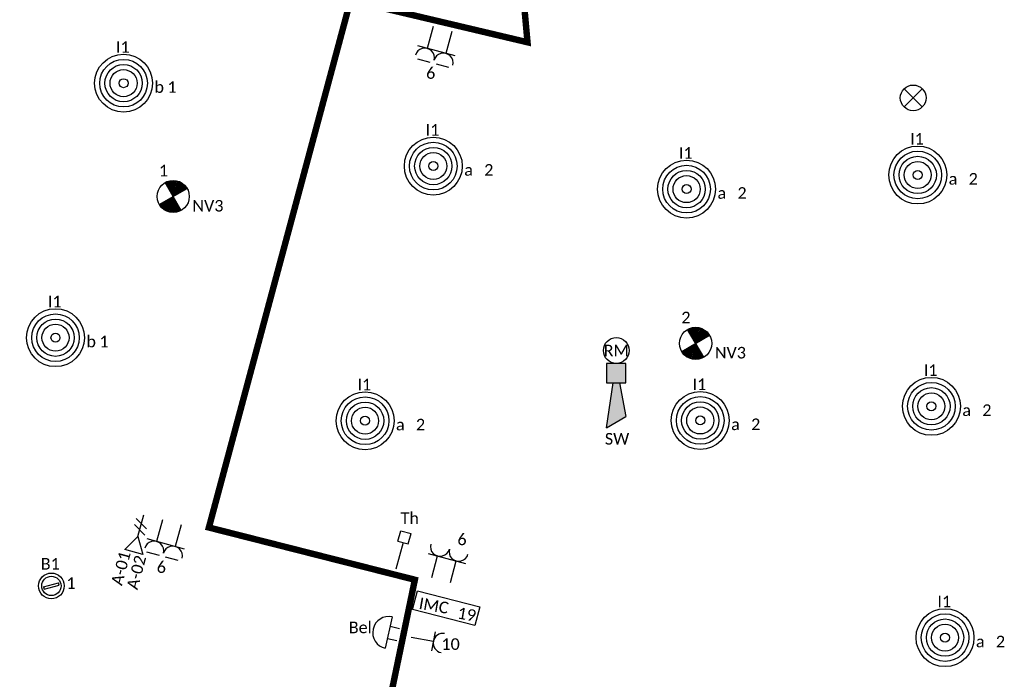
# Model space of a CAD drawing. Header units: millimetres. Extents: x -197899 to 120983, y -4228 to 45370.
# Tile 178 of 200: x 23987 to 31636, y 11038 to 16161. Entities that reach past the tile are written whole.
import ezdxf
from ezdxf.enums import TextEntityAlignment as Align

# ---------------------------------------------------------------- set-up
doc = ezdxf.new("R2010")
doc.units = ezdxf.units.MM
for name, color, linetype in [('EL6222--', 3, 'Continuous'), ('EL6311--', 3, 'Continuous'), ('EL6350--', 3, 'Continuous'), ('EL6441--', 3, 'Continuous'), ('EL6511--', 3, 'Continuous'), ('EL6521--', 3, 'Continuous'), ('EL6523--', 3, 'Continuous'), ('EL6811--', 3, 'Continuous')]:
    doc.layers.add(name, color=color, linetype=linetype)
doc.styles.add('STABICAD-018', font='calibri.ttf', dxfattribs={"height": 180})

# ---------------------------------------------------------------- blocks, each defined once
blk = doc.blocks.new('E00125CP')
at = {"color": 0, "linetype": 'Continuous'}
for p, q in [((-2.5, 6.5), (-0.5, 6.5)), ((0.5, 6.5), (2.5, 6.5))]:
    blk.add_line(p, q, dxfattribs=at)
blk = doc.blocks.new('*U359')
at = {"color": 0, "linetype": 'Continuous'}
for p, q in [((-3, 4.5), (3, 4.5)), ((-1.5, 1), (-1.5, 4.5)), ((1.5, 1), (1.5, 4.5))]:
    blk.add_line(p, q, dxfattribs=at)
for centre in [(-1.5, 6), (1.5, 6)]:
    blk.add_arc(centre, 1.5, 180, 0, dxfattribs=at)
at = {"color": 0, "linetype": 'ByBlock'}
blk.add_blockref('E00125CP', (0, 0), dxfattribs=at)
at = {"color": 0, "linetype": 'Continuous', "style": 'STABICAD-018'}
for tag, p in [('PANEL', (0, 11.5)), ('CIRCUIT', (0, 8.5)), ('SUBCIRCUIT', (4.5, 8.5)), ('ARTICLECODE', (0, 0))]:
    blk.add_attdef(tag, text='', height=1.8, dxfattribs=at).set_placement(p, align=Align.MIDDLE)
at = {"color": 0, "linetype": 'Continuous', "style": 'STABICAD-018', "flags": 1}
blk.add_attdef('POWERCODE', text='', height=1.8, dxfattribs=at).set_placement((13, 8.5), align=Align.MIDDLE)
blk = doc.blocks.new('111304')
at = {"color": 0, "linetype": 'Continuous'}
for p, q in [((-1.5, 4.5), (1.5, 4.5)), ((0, 1), (0, 4.5))]:
    blk.add_line(p, q, dxfattribs=at)
blk.add_arc((0, 6), 1.5, 180, 0, dxfattribs=at)
at = {"color": 0, "linetype": 'Continuous', "style": 'STABICAD-018'}
for tag, p in [('PANEL', (0, 11.5)), ('CIRCUIT', (0, 8.5)), ('SUBCIRCUIT', (4.5, 8.5)), ('ARTICLECODE', (0, 0))]:
    blk.add_attdef(tag, text='', height=1.8, dxfattribs=at).set_placement(p, align=Align.MIDDLE)
at = {"color": 0, "linetype": 'Continuous', "style": 'STABICAD-018', "flags": 1}
blk.add_attdef('POWERCODE', text='', height=1.8, dxfattribs=at).set_placement((13, 8.5), align=Align.MIDDLE)
blk = doc.blocks.new('E00126')
at = {"color": 0, "linetype": 'Continuous'}
for p, q in [((-3, 4.5), (3, 4.5)), ((-1.5, 1), (-1.5, 4.5)), ((1.5, 1), (1.5, 4.5))]:
    blk.add_line(p, q, dxfattribs=at)
for centre in [(-1.5, 6), (1.5, 6)]:
    blk.add_arc(centre, 1.5, 180, 0, dxfattribs=at)
at = {"color": 0, "linetype": 'Continuous', "style": 'STABICAD-018'}
for tag, p in [('PANEL', (0, 11.5)), ('CIRCUIT', (0, 8.5)), ('SUBCIRCUIT', (4.5, 8.5)), ('ARTICLECODE', (0, 0))]:
    blk.add_attdef(tag, text='', height=1.8, dxfattribs=at).set_placement(p, align=Align.MIDDLE)
at = {"color": 0, "linetype": 'Continuous', "style": 'STABICAD-018', "flags": 1}
blk.add_attdef('POWERCODE', text='', height=1.8, dxfattribs=at).set_placement((13, 8.5), align=Align.MIDDLE)
blk = doc.blocks.new('*U357')
at = {"color": 0, "linetype": 'Continuous'}
for p, q in [((-3, 4.5), (3, 4.5)), ((-1.5, 1), (-1.5, 4.5)), ((1.5, 1), (1.5, 4.5))]:
    blk.add_line(p, q, dxfattribs=at)
for centre in [(-1.5, 6), (1.5, 6)]:
    blk.add_arc(centre, 1.5, 180, 0, dxfattribs=at)
at = {"color": 0, "linetype": 'ByBlock'}
blk.add_blockref('E00125CP', (0, 0), dxfattribs=at)
at = {"color": 0, "linetype": 'Continuous', "style": 'STABICAD-018'}
for tag, p in [('PANEL', (0, 11.5)), ('CIRCUIT', (0, 8.5)), ('SUBCIRCUIT', (4.5, 8.5)), ('ARTICLECODE', (0, 0))]:
    blk.add_attdef(tag, text='', height=1.8, dxfattribs=at).set_placement(p, align=Align.MIDDLE)
at = {"color": 0, "linetype": 'Continuous', "style": 'STABICAD-018', "flags": 1}
blk.add_attdef('POWERCODE', text='', height=1.8, dxfattribs=at).set_placement((13, 8.5), align=Align.MIDDLE)
blk = doc.blocks.new('E00153')
at = {"color": 0, "linetype": 'Continuous'}
for p, q in [((-1.44, 7), (1.44, 7)), ((0, 4.5), (-1.44, 7)), ((0, 4.5), (1.44, 7)), ((-1, 4), (1, 2.85)), ((0, 4.5), (0, 1)), ((-1, 3), (1, 1.85))]:
    blk.add_line(p, q, dxfattribs=at)
at = {"color": 0, "linetype": 'Continuous', "style": 'STABICAD-018'}
for tag, p in [('COMMENT1', (-6, 12)), ('COMMENT2', (6, 12)), ('DATACOM1', (-6, 9)), ('DATACOM2', (6, 9)), ('TEXT1', (2.5, 6)), ('ARTICLECODE', (0, 0))]:
    blk.add_attdef(tag, text='', height=1.8, dxfattribs=at).set_placement(p, align=Align.MIDDLE)
blk = doc.blocks.new('*U512')
at = {"linetype": 'Continuous'}
for p, q in [((-57, -21.3), (47, 38.7)), ((-47, -38.7), (57, 21.3)), ((57, 21.3), (47, 38.7)), ((-57, -21.3), (-47, -38.7))]:
    blk.add_line(p, q, dxfattribs=at)
for radius in [100, 75]:
    blk.add_circle((0, 0), radius, dxfattribs=at)
at = {"color": 0, "linetype": 'Continuous', "style": 'STABICAD-018'}
for tag, p in [('LIGHTFIXTURECODE', (0, 225)), ('PANEL', (0, -225))]:
    blk.add_attdef(tag, text='', height=180, dxfattribs=at).set_placement(p, align=Align.MIDDLE)
for tag, p in [('CIRCUIT', (150, 0)), ('SWITCHCODE', (250, 0)), ('SUBCIRCUIT', (350, 0))]:
    blk.add_attdef(tag, text='', height=180, dxfattribs=at).set_placement(p, align=Align.MIDDLE_LEFT)
blk = doc.blocks.new('*U509')
for radius in [225, 185, 145, 105, 35]:
    blk.add_circle((0, 0), radius)
at = {"color": 0, "linetype": 'Continuous', "style": 'STABICAD-018'}
blk.add_attdef('CIRCUIT', text='', height=180, dxfattribs=at).set_placement((0, 223.8), align=Align.BOTTOM_RIGHT)
for tag, p in [('SWITCHCODE', (50, 223.8)), ('SUBCIRCUIT', (150, 223.8))]:
    blk.add_attdef(tag, text='', height=180, dxfattribs=at).set_placement(p, align=Align.BOTTOM_LEFT)
for tag, p in [('LIGHTFIXTURECODE', (0, -400)), ('PANEL', (0, -650))]:
    blk.add_attdef(tag, text='', height=180, dxfattribs=at).set_placement(p, align=Align.MIDDLE)
blk = doc.blocks.new('VB654NVI')
at = {"color": 0, "linetype": 'Continuous'}
for p, q in [((-1.41, 1.59), (1.41, 4.41)), ((-1.41, 4.41), (1.41, 1.59))]:
    blk.add_line(p, q, dxfattribs=at)
blk.add_circle((0, 3), 2, dxfattribs=at)
at = {"color": 0, "linetype": 'Continuous', "style": 'STABICAD-018'}
for tag, p in [('ARTICLECODE', (-2.66, 12.86)), ('FIREPROTECTION_PANEL', (0, 9.85)), ('CODING', (0, 7))]:
    blk.add_attdef(tag, text='', height=1.8, dxfattribs=at).set_placement(p, align=Align.MIDDLE)
blk = doc.blocks.new('E00028')
at = {"color": 0, "linetype": 'Continuous'}
for p, q in [((1.5, 11), (-1.5, 9.27)), ((1.5, 11), (0.5, 4)), ((-0.5, 4), (-1.5, 9.27)), ((-1.5, 4), (-1.5, 1)), ((1.5, 4), (-1.5, 4)), ((1.5, 1), (1.5, 4)), ((-1.5, 1), (1.5, 1))]:
    blk.add_line(p, q, dxfattribs=at)
for points in [[(-1.5, 9.27), (1.5, 11), (-0.5, 4), (0.5, 4)], [(-1.5, 4), (1.5, 4), (-1.5, 1), (1.5, 1)]]:
    blk.add_solid(points, dxfattribs=at)
at = {"color": 0, "linetype": 'Continuous', "style": 'STABICAD-018'}
for tag, p in [('CODING1', (-1.31, 4.93)), ('CODING2', (-1.04, 2.46)), ('ARTICLECODE', (0, 0)), ('FIREPROTECTION_PANEL', (0.53, -2.59)), ('FIREPROTECTION_ZONE', (-0.04, -4.38)), ('FIREPROTECTION_HARDWARENUMBER', (7.36, -6.83))]:
    blk.add_attdef(tag, text='', height=1.8, dxfattribs=at).set_placement(p, align=Align.MIDDLE)
blk = doc.blocks.new('E00451')
at = {"color": 0, "linetype": 'Continuous'}
for p, q in [((5, 4), (-5, 4)), ((-5, 4), (-5, 1)), ((5, 1), (5, 4)), ((-5, 1), (5, 1))]:
    blk.add_line(p, q, dxfattribs=at)
at = {"color": 0, "linetype": 'Continuous', "style": 'STABICAD-018'}
for tag, p in [('SECURITY_ZONE', (3.1, 10.7)), ('SECURITY_PANEL', (8.53, 10.81)), ('PANEL', (0, 9)), ('CIRCUIT', (0, 6)), ('SUBCIRCUIT', (4.5, 6)), ('SECURITY_PANELNAME', (0, 2.5)), ('ARTICLECODE', (0, 0))]:
    blk.add_attdef(tag, text='', height=1.8, dxfattribs=at).set_placement(p, align=Align.MIDDLE)
at = {"color": 0, "linetype": 'Continuous', "style": 'STABICAD-018', "flags": 1}
blk.add_attdef('POWERCODE', text='', height=1.8, dxfattribs=at).set_placement((13, 6), align=Align.MIDDLE)
blk = doc.blocks.new('E00020')
at = {"color": 0, "linetype": 'Continuous'}
blk.add_circle((0, 0), 2, dxfattribs=at)
at = {"color": 0, "linetype": 'Continuous', "style": 'STABICAD-018'}
for tag, p in [('CODING1', (0.68, 7.74)), ('CODING2', (0.95, 5.28)), ('ARTICLECODE', (0, 0)), ('FIREPROTECTION_PANEL', (0.1, -3.37)), ('FIREPROTECTION_ZONE', (1.58, -6.46)), ('FIREPROTECTION_HARDWARENUMBER', (7.57, -7.83))]:
    blk.add_attdef(tag, text='', height=1.8, dxfattribs=at).set_placement(p, align=Align.MIDDLE)
blk = doc.blocks.new('081006')
at = {"color": 0, "linetype": 'Continuous'}
for p, q in [((2.5, 2.5), (-2.5, 2.5)), ((-1, 1), (-1, 2.5)), ((1, 2.5), (1, 1))]:
    blk.add_line(p, q, dxfattribs=at)
blk.add_arc((0, 2.5), 2.5, 0, 180, dxfattribs=at)
at = {"color": 0, "linetype": 'Continuous', "style": 'STABICAD-018'}
for tag, p in [('SWITCHCODE', (0, 7)), ('ARTICLECODE', (0, 0))]:
    blk.add_attdef(tag, text='', height=1.8, dxfattribs=at).set_placement(p, align=Align.MIDDLE)
blk = doc.blocks.new('THERM-TK-L')
at = {"color": 0, "linetype": 'Continuous'}
for p, q in [((-0.83, 5.25), (-0.83, 6.92)), ((-0.83, 6.92), (0.83, 6.92)), ((0.83, 5.25), (0.83, 6.92)), ((-0.83, 5.25), (0.83, 5.25)), ((0, 5.25), (0, 1))]:
    blk.add_line(p, q, dxfattribs=at)
at = {"color": 0, "linetype": 'Continuous', "style": 'STABICAD-018'}
for tag, p in [('TEXT1', (4, 6)), ('ARTICLECODE', (0, 0))]:
    blk.add_attdef(tag, text='', height=1.8, dxfattribs=at).set_placement(p, align=Align.MIDDLE)
blk = doc.blocks.new('E00018EL')
at = {"color": 0, "linetype": 'Continuous'}
for p, q in [((-1.77, 1.73), (1.77, 5.27)), ((1.77, 1.73), (-1.77, 5.27))]:
    blk.add_line(p, q, dxfattribs=at)
at = {"color": 0, "linetype": 'Continuous', "const_width": 2.5}
for points in [[(-0.88, 4.38, -0.198912), (0, 4.75, -0.198912), (0.88, 4.38, -1)], [(-0.88, 2.62, 0.198912), (0, 2.25, 0.198912), (0.88, 2.62, 1)]]:
    blk.add_lwpolyline(points, format="xyb", dxfattribs=at)
blk = doc.blocks.new('*U500')
at = {"color": 0, "linetype": 'Continuous'}
blk.add_circle((0, 3.5), 2.5, dxfattribs=at)
blk.add_blockref('E00018EL', (0, 0), dxfattribs=at)
at = {"color": 0, "linetype": 'Continuous', "style": 'STABICAD-018'}
for tag, p in [('PANEL', (0, 11.5)), ('CIRCUIT', (0, 8.5)), ('SUBCIRCUIT', (4.5, 8.5)), ('LIGHTFIXTURECODE', (0, 3.5)), ('SWITCHCODE', (4.5, 2.5))]:
    blk.add_attdef(tag, text='', height=1.8, dxfattribs=at).set_placement(p, align=Align.MIDDLE)

msp = doc.modelspace()

# ---------------------------------------------------------------- linework, layer by layer
at = {"color": 4, "const_width": 50}
msp.add_lwpolyline([(28368.1, 5350.8), (26461.3, 7259), (26273.8, 7333.9), (26982, 9685.9), (26631.8, 9763.7), (27057, 11810.9), (25456.9, 12216.7), (26557, 16310.9), (27932, 15985.9), (27732, 18185.9), (23957.1, 19212.2), (24257, 20360.9), (21857.2, 20983.4), (22357, 23035.9), (26782, 21885.9), (25302.5, 24704.9), (26186.4, 25588.8)], dxfattribs=at)

# ---------------------------------------------------------------- block references
at = {"layer": 'EL6222--', "linetype": 'Continuous'}
ref = msp.add_blockref('*U359', (27283.9, 16136), dxfattribs=dict(at, xscale=49.99999999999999, yscale=49.99999999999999, rotation=165.0005208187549))
ref.add_attrib('CIRCUIT', '6', dxfattribs={"layer": '0', "color": 7, "linetype": 'ByBlock', "height": 90, "style": 'STABICAD-018'}).set_placement((27180.2, 15748.9), align=Align.MIDDLE)
ref = msp.add_blockref('*U357', (25181, 12305.9), dxfattribs=dict(at, xscale=49.99999999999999, yscale=49.99999999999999, rotation=164.9867822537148))
ref.add_attrib('CIRCUIT', '6', dxfattribs={"layer": '0', "color": 170, "linetype": 'ByBlock', "height": 90, "style": 'STABICAD-018'}).set_placement((25087.5, 11910.9), align=Align.MIDDLE)
ref = msp.add_blockref('E00126', (27247.2, 11759.5), dxfattribs=dict(at, xscale=50.00000000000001, yscale=50.00000000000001, rotation=345.0000003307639))
ref.add_attrib('CIRCUIT', '6', dxfattribs={"layer": '0', "color": 7, "linetype": 'ByBlock', "height": 90, "style": 'STABICAD-018'}).set_placement((27423.2, 12126.4), align=Align.MIDDLE)
ref = msp.add_blockref('111304', (26979.2, 11373.1), dxfattribs=dict(at, xscale=50, yscale=50, rotation=259.6384552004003))
ref.add_attrib('CIRCUIT', '10', dxfattribs={"layer": '0', "color": 7, "linetype": 'ByBlock', "height": 90, "style": 'STABICAD-018'}).set_placement((27334.8, 11311.3), align=Align.MIDDLE)
at = {"layer": 'EL6311--', "linetype": 'Continuous'}
ref = msp.add_blockref('*U509', (24794, 15668), dxfattribs=dict(at, rotation=344.9999999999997))
ref.add_attrib('CIRCUIT', '1', dxfattribs={"layer": '0', "color": 170, "linetype": 'ByBlock', "height": 90, "style": 'STABICAD-018'}).set_placement((25206.1, 15566.1), align=Align.BOTTOM_RIGHT)
ref.add_attrib('LIGHTFIXTURECODE', 'I1', dxfattribs={"layer": '0', "color": 7, "linetype": 'ByBlock', "height": 90, "style": 'STABICAD-018'}).set_placement((24788.1, 15949.1), align=Align.MIDDLE)
ref.add_attrib('SUBCIRCUIT', 'b', dxfattribs={"layer": '0', "color": 7, "linetype": 'ByBlock', "height": 90, "style": 'STABICAD-018'}).set_placement((25034.3, 15566.1), align=Align.BOTTOM_LEFT)
ref = msp.add_blockref('*U509', (27200.2, 15024.2), dxfattribs=dict(at, rotation=344.9999999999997))
ref.add_attrib('CIRCUIT', '2', dxfattribs={"layer": '0', "color": 7, "linetype": 'ByBlock', "height": 90, "style": 'STABICAD-018'}).set_placement((27666.9, 14922.3), align=Align.BOTTOM_RIGHT)
ref.add_attrib('LIGHTFIXTURECODE', 'I1', dxfattribs={"layer": '0', "color": 7, "linetype": 'ByBlock', "height": 90, "style": 'STABICAD-018'}).set_placement((27194.3, 15305.3), align=Align.MIDDLE)
ref.add_attrib('SUBCIRCUIT', 'a', dxfattribs={"layer": '0', "color": 7, "linetype": 'ByBlock', "height": 90, "style": 'STABICAD-018'}).set_placement((27440.5, 14922.3), align=Align.BOTTOM_LEFT)
ref = msp.add_blockref('*U509', (30963.7, 14954.9), dxfattribs=dict(at, rotation=344.9999999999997))
ref.add_attrib('CIRCUIT', '2', dxfattribs={"layer": '0', "color": 7, "linetype": 'ByBlock', "height": 90, "style": 'STABICAD-018'}).set_placement((31430.3, 14853), align=Align.BOTTOM_RIGHT)
ref.add_attrib('LIGHTFIXTURECODE', 'I1', dxfattribs={"layer": '0', "color": 7, "linetype": 'ByBlock', "height": 90, "style": 'STABICAD-018'}).set_placement((30957.8, 15236), align=Align.MIDDLE)
ref.add_attrib('SUBCIRCUIT', 'a', dxfattribs={"layer": '0', "color": 7, "linetype": 'ByBlock', "height": 90, "style": 'STABICAD-018'}).set_placement((31204, 14853), align=Align.BOTTOM_LEFT)
ref = msp.add_blockref('*U509', (29167.6, 14845), dxfattribs=dict(at, rotation=344.9999999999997))
ref.add_attrib('CIRCUIT', '2', dxfattribs={"layer": '0', "color": 7, "linetype": 'ByBlock', "height": 90, "style": 'STABICAD-018'}).set_placement((29634.3, 14743.1), align=Align.BOTTOM_RIGHT)
ref.add_attrib('LIGHTFIXTURECODE', 'I1', dxfattribs={"layer": '0', "color": 7, "linetype": 'ByBlock', "height": 90, "style": 'STABICAD-018'}).set_placement((29161.7, 15126.1), align=Align.MIDDLE)
ref.add_attrib('SUBCIRCUIT', 'a', dxfattribs={"layer": '0', "color": 7, "linetype": 'ByBlock', "height": 90, "style": 'STABICAD-018'}).set_placement((29407.9, 14743.1), align=Align.BOTTOM_LEFT)
ref = msp.add_blockref('*U509', (24265.2, 13691.2), dxfattribs=dict(at, rotation=344.9999999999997))
ref.add_attrib('CIRCUIT', '1', dxfattribs={"layer": '0', "color": 170, "linetype": 'ByBlock', "height": 90, "style": 'STABICAD-018'}).set_placement((24677.3, 13589.4), align=Align.BOTTOM_RIGHT)
ref.add_attrib('LIGHTFIXTURECODE', 'I1', dxfattribs={"layer": '0', "color": 7, "linetype": 'ByBlock', "height": 90, "style": 'STABICAD-018'}).set_placement((24259.2, 13972.3), align=Align.MIDDLE)
ref.add_attrib('SUBCIRCUIT', 'b', dxfattribs={"layer": '0', "color": 7, "linetype": 'ByBlock', "height": 90, "style": 'STABICAD-018'}).set_placement((24505.5, 13589.4), align=Align.BOTTOM_LEFT)
ref = msp.add_blockref('*U509', (31069.7, 13158), dxfattribs=dict(at, rotation=344.9999999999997))
ref.add_attrib('CIRCUIT', '2', dxfattribs={"layer": '0', "color": 7, "linetype": 'ByBlock', "height": 90, "style": 'STABICAD-018'}).set_placement((31536.4, 13056.1), align=Align.BOTTOM_RIGHT)
ref.add_attrib('LIGHTFIXTURECODE', 'I1', dxfattribs={"layer": '0', "color": 7, "linetype": 'ByBlock', "height": 90, "style": 'STABICAD-018'}).set_placement((31063.8, 13439.1), align=Align.MIDDLE)
ref.add_attrib('SUBCIRCUIT', 'a', dxfattribs={"layer": '0', "color": 7, "linetype": 'ByBlock', "height": 90, "style": 'STABICAD-018'}).set_placement((31310, 13056.1), align=Align.BOTTOM_LEFT)
ref = msp.add_blockref('*U509', (29273.8, 13048.1), dxfattribs=dict(at, rotation=344.9999999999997))
ref.add_attrib('CIRCUIT', '2', dxfattribs={"layer": '0', "color": 7, "linetype": 'ByBlock', "height": 90, "style": 'STABICAD-018'}).set_placement((29740.4, 12946.3), align=Align.BOTTOM_RIGHT)
ref.add_attrib('LIGHTFIXTURECODE', 'I1', dxfattribs={"layer": '0', "color": 7, "linetype": 'ByBlock', "height": 90, "style": 'STABICAD-018'}).set_placement((29267.8, 13329.2), align=Align.MIDDLE)
ref.add_attrib('SUBCIRCUIT', 'a', dxfattribs={"layer": '0', "color": 7, "linetype": 'ByBlock', "height": 90, "style": 'STABICAD-018'}).set_placement((29514, 12946.3), align=Align.BOTTOM_LEFT)
ref = msp.add_blockref('*U509', (26670.2, 13046), dxfattribs=dict(at, rotation=344.9999999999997))
ref.add_attrib('CIRCUIT', '2', dxfattribs={"layer": '0', "color": 7, "linetype": 'ByBlock', "height": 90, "style": 'STABICAD-018'}).set_placement((27136.8, 12944.1), align=Align.BOTTOM_RIGHT)
ref.add_attrib('LIGHTFIXTURECODE', 'I1', dxfattribs={"layer": '0', "color": 7, "linetype": 'ByBlock', "height": 90, "style": 'STABICAD-018'}).set_placement((26664.2, 13327.1), align=Align.MIDDLE)
ref.add_attrib('SUBCIRCUIT', 'a', dxfattribs={"layer": '0', "color": 7, "linetype": 'ByBlock', "height": 90, "style": 'STABICAD-018'}).set_placement((26910.4, 12944.1), align=Align.BOTTOM_LEFT)
ref = msp.add_blockref('*U512', (24233.2, 11762.9), dxfattribs=dict(at, rotation=345.0000000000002))
ref.add_attrib('CIRCUIT', '1', dxfattribs={"layer": '0', "color": 170, "linetype": 'ByBlock', "height": 90, "style": 'STABICAD-018'}).set_placement((24350.2, 11784.8), align=Align.MIDDLE_LEFT)
ref.add_attrib('LIGHTFIXTURECODE', 'B1', dxfattribs={"layer": '0', "color": 7, "linetype": 'ByBlock', "height": 90, "style": 'STABICAD-018'}).set_placement((24224.7, 11934.9), align=Align.MIDDLE)
ref = msp.add_blockref('*U509', (31175.6, 11361.1), dxfattribs=dict(at, rotation=344.9999999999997))
ref.add_attrib('CIRCUIT', '2', dxfattribs={"layer": '0', "color": 7, "linetype": 'ByBlock', "height": 90, "style": 'STABICAD-018'}).set_placement((31642.2, 11259.2), align=Align.BOTTOM_RIGHT)
ref.add_attrib('LIGHTFIXTURECODE', 'I1', dxfattribs={"layer": '0', "color": 7, "linetype": 'ByBlock', "height": 90, "style": 'STABICAD-018'}).set_placement((31169.6, 11642.2), align=Align.MIDDLE)
ref.add_attrib('SUBCIRCUIT', 'a', dxfattribs={"layer": '0', "color": 7, "linetype": 'ByBlock', "height": 90, "style": 'STABICAD-018'}).set_placement((31415.8, 11259.2), align=Align.BOTTOM_LEFT)
at = {"layer": 'EL6350--', "linetype": 'Continuous'}
ref = msp.add_blockref('*U500', (25134.2, 14619.2), dxfattribs=dict(at, xscale=49.99999999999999, yscale=49.99999999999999, zscale=49.99999999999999, rotation=345))
ref.add_attrib('CIRCUIT', '1', dxfattribs={"layer": '0', "color": 1, "linetype": 'Continuous', "height": 90, "style": 'STABICAD-018'}).set_placement((25104, 14989.6), align=Align.MIDDLE)
ref.add_attrib('LIGHTFIXTURECODE', 'NV3', dxfattribs={"layer": '0', "color": 1, "linetype": 'Continuous', "height": 90, "style": 'STABICAD-018'}).set_placement((25449.4, 14715.9), align=Align.MIDDLE)
ref = msp.add_blockref('*U500', (29193, 13478), dxfattribs=dict(at, xscale=49.99999999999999, yscale=49.99999999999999, zscale=49.99999999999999, rotation=345))
ref.add_attrib('CIRCUIT', '2', dxfattribs={"layer": '0', "color": 1, "linetype": 'Continuous', "height": 90, "style": 'STABICAD-018'}).set_placement((29162.9, 13848.5), align=Align.MIDDLE)
ref.add_attrib('LIGHTFIXTURECODE', 'NV3', dxfattribs={"layer": '0', "color": 1, "linetype": 'Continuous', "height": 90, "style": 'STABICAD-018'}).set_placement((29508.3, 13574.7), align=Align.MIDDLE)
at = {"layer": 'EL6441--', "linetype": 'Continuous'}
ref = msp.add_blockref('E00153', (24963.7, 12364.2), dxfattribs=dict(at, xscale=50.00000000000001, yscale=50.00000000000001, rotation=165.0000000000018))
ref.add_attrib('DATACOM1', 'A-01', dxfattribs={"layer": '0', "color": 7, "linetype": 'ByBlock', "height": 90, "rotation": 75, "style": 'STABICAD-018'}).set_placement((24772.3, 11900.5), align=Align.MIDDLE)
ref.add_attrib('DATACOM2', 'A-02', dxfattribs={"layer": '0', "color": 7, "linetype": 'ByBlock', "height": 90, "rotation": 75, "style": 'STABICAD-018'}).set_placement((24893.1, 11868.2), align=Align.MIDDLE)
at = {"layer": 'EL6511--', "linetype": 'Continuous', "xscale": 50, "yscale": 50, "rotation": 180}
msp.add_blockref('VB654NVI', (30928.3, 15703.8), dxfattribs=at)
at = {"layer": 'EL6511--', "linetype": 'Continuous'}
ref = msp.add_blockref('E00020', (28621.8, 13591.6), dxfattribs=dict(at, xscale=50, yscale=50))
ref.add_attrib('ARTICLECODE', 'RM', dxfattribs={"layer": '0', "color": 7, "linetype": 'Continuous', "height": 90, "style": 'STABICAD-018'}).set_placement((28621.8, 13591.6), align=Align.MIDDLE)
ref = msp.add_blockref('E00028', (28621.8, 13541.6), dxfattribs=dict(at, xscale=50, yscale=50, rotation=180))
ref.add_attrib('ARTICLECODE', 'SW', dxfattribs={"layer": '0', "color": 7, "linetype": 'Continuous', "height": 90, "style": 'STABICAD-018'}).set_placement((28627.6, 12905.7), align=Align.MIDDLE)
at = {"layer": 'EL6521--', "linetype": 'Continuous'}
ref = msp.add_blockref('E00451', (27332, 11710.9), dxfattribs=dict(at, xscale=-49.99999999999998, yscale=49.99999999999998, rotation=165.410100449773))
ref.add_attrib('CIRCUIT', '19', dxfattribs={"layer": '0', "color": 7, "linetype": 'ByBlock', "height": 90, "rotation": 350, "style": 'STABICAD-018'}).set_placement((27460.5, 11542.8), align=Align.MIDDLE_CENTER)
ref.add_attrib('SECURITY_PANELNAME', 'IMC', dxfattribs={"layer": '0', "color": 7, "linetype": 'ByBlock', "height": 90, "rotation": 350, "style": 'STABICAD-018'}).set_placement((27204.3, 11610.1), align=Align.MIDDLE_CENTER)
at = {"layer": 'EL6523--', "linetype": 'Continuous'}
ref = msp.add_blockref('081006', (26976.5, 11373.4), dxfattribs=dict(at, xscale=49.99999999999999, yscale=49.99999999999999, rotation=77.58989955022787))
ref.add_attrib('ARTICLECODE', 'Bel', dxfattribs={"layer": '0', "color": 7, "linetype": 'ByBlock', "height": 90, "style": 'STABICAD-018'}).set_placement((26633, 11443.9), align=Align.MIDDLE)
at = {"layer": 'EL6811--', "linetype": 'Continuous'}
ref = msp.add_blockref('THERM-TK-L', (26897.5, 11845.9), dxfattribs=dict(at, xscale=49.99999999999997, yscale=49.99999999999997, rotation=345.000000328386))
ref.add_attrib('TEXT1', 'Th', dxfattribs={"layer": '0', "color": 7, "linetype": 'ByBlock', "height": 90, "style": 'STABICAD-018'}).set_placement((27017.2, 12292.7), align=Align.MIDDLE)

doc.saveas('drawing.dxf')
